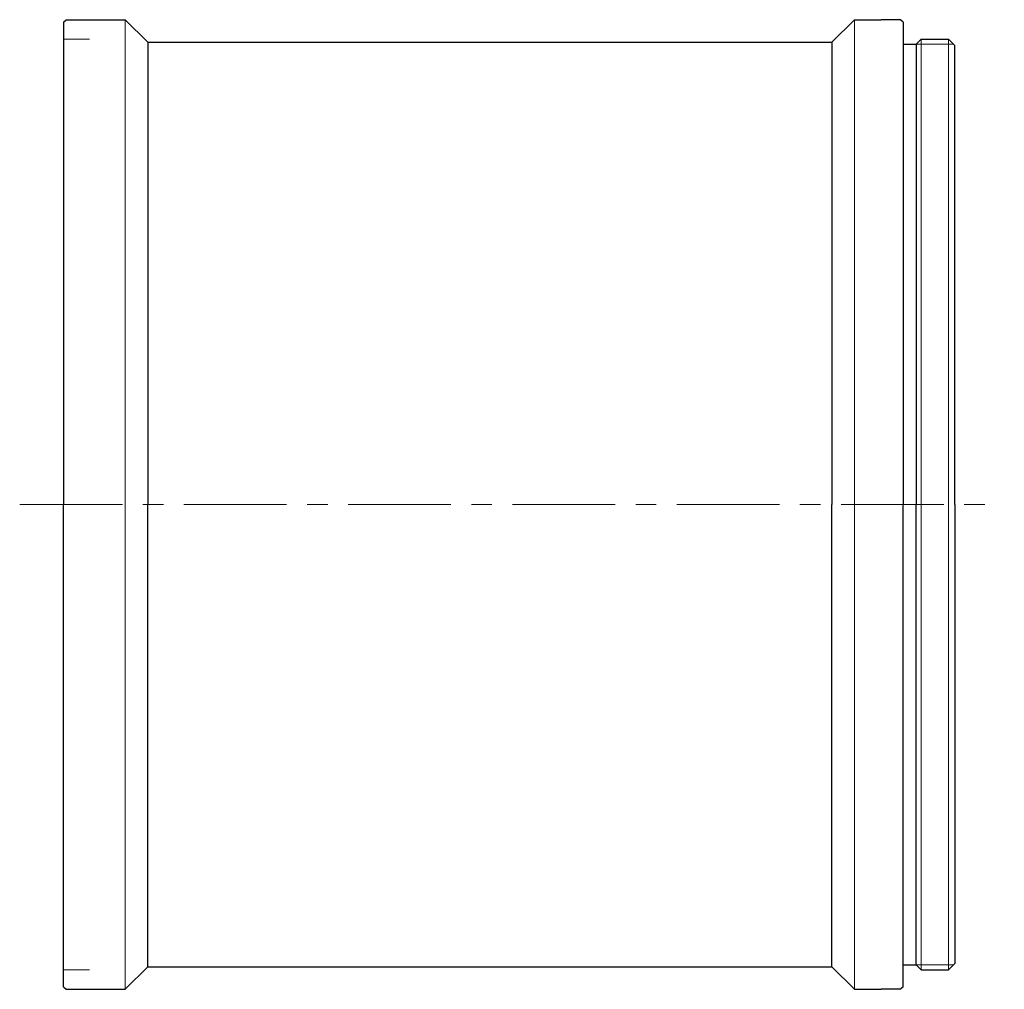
# Model space of a CAD drawing. Header units: millimetres. Extents: x 11.9 to 88.1, y 12.5 to 87.5.
import ezdxf

# ---------------------------------------------------------------- set-up
doc = ezdxf.new("R2010")
doc.units = ezdxf.units.MM
doc.header["$LTSCALE"] = 0.25
doc.linetypes.add('CENTER', pattern=[50.8, 31.75, -6.35, 6.35, -6.35])
doc.layers.add('00_補助線', color=252, linetype='Continuous', lineweight=0, plot=False)
for name, color, linetype, lineweight in [('01_外形線', 7, 'Continuous', 30), ('02_ﾈｼﾞ（断面）・遮光線仕切り', 7, 'Continuous', 20), ('04_中心線', 1, 'CENTER', 20), ('06_面取線', 7, 'Continuous', 9)]:
    doc.layers.add(name, color=color, linetype=linetype, lineweight=lineweight)

msp = doc.modelspace()

# ---------------------------------------------------------------- linework, layer by layer
at = {"layer": '00_補助線'}
for p, q in [((15.335, 86), (17.335, 86)), ((15.335, 14), (17.335, 14))]:
    msp.add_line(p, q, dxfattribs=at)
at = {"layer": '01_外形線'}
for p, q in [((15.335, 87.3), (15.535, 87.5)), ((15.335, 87.3), (15.335, 50)), ((15.535, 87.5), (20.085, 87.5)), ((20.085, 87.5), (21.835, 85.75)), ((74.735, 85.75), (76.485, 87.5)), ((76.485, 87.5), (77.535, 87.5)), ((77.535, 87.5), (78.535, 87.5)), ((80.035, 87.5), (78.535, 87.5)), ((80.235, 87.3), (80.035, 87.5)), ((80.235, 87.3), (80.235, 50)), ((21.835, 85.75), (74.735, 85.75)), ((21.835, 85.75), (21.835, 50)), ((74.735, 85.75), (74.735, 50)), ((80.235, 85.6), (81.235, 85.6)), ((81.635, 86), (81.235, 85.6)), ((81.235, 85.6), (81.235, 50)), ((81.635, 86), (83.735, 86)), ((84.135, 85.6), (83.735, 86)), ((84.235, 85.5), (84.135, 85.6)), ((84.235, 50), (84.235, 85.5)), ((15.335, 12.7), (15.335, 50)), ((21.835, 14.25), (21.835, 50)), ((74.735, 14.25), (74.735, 50)), ((80.235, 12.7), (80.235, 50)), ((81.235, 14.4), (81.235, 50)), ((84.235, 50), (84.235, 14.5)), ((84.235, 14.5), (84.135, 14.4)), ((20.085, 12.5), (21.835, 14.25)), ((21.835, 14.25), (74.735, 14.25)), ((74.735, 14.25), (76.485, 12.5)), ((80.235, 14.4), (81.235, 14.4)), ((81.635, 14), (81.235, 14.4)), ((81.635, 14), (83.735, 14)), ((84.135, 14.4), (83.735, 14)), ((15.335, 12.7), (15.535, 12.5)), ((15.535, 12.5), (20.085, 12.5)), ((76.485, 12.5), (77.535, 12.5)), ((77.535, 12.5), (78.535, 12.5)), ((80.035, 12.5), (78.535, 12.5)), ((80.235, 12.7), (80.035, 12.5))]:
    msp.add_line(p, q, dxfattribs=at)
at = {"layer": '02_ﾈｼﾞ（断面）・遮光線仕切り'}
for p, q in [((81.235, 85.6), (84.135, 85.6)), ((81.235, 14.4), (84.135, 14.4))]:
    msp.add_line(p, q, dxfattribs=at)
at = {"layer": '04_中心線'}
msp.add_line((11.938, 50), (88.062, 50), dxfattribs=at)
at = {"layer": '06_面取線', "lineweight": 20}
for p, q in [((20.085, 87.5), (20.085, 50)), ((76.485, 87.5), (76.485, 50)), ((20.085, 12.5), (20.085, 50)), ((76.485, 12.5), (76.485, 50))]:
    msp.add_line(p, q, dxfattribs=at)
at = {"layer": '06_面取線'}
for p, q in [((81.635, 86), (81.635, 50)), ((83.735, 86), (83.735, 50)), ((81.635, 14), (81.635, 50)), ((83.735, 14), (83.735, 50))]:
    msp.add_line(p, q, dxfattribs=at)

doc.saveas('drawing.dxf')
